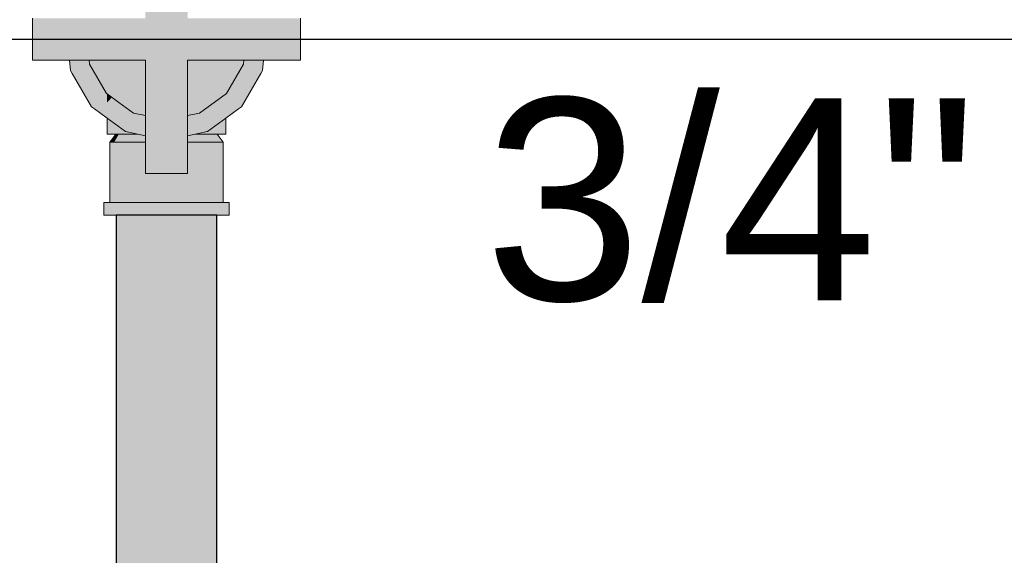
# Model space of a CAD drawing. Header units: millimetres. Extents: x -16331 to -10174, y -4135 to -3584.
# Tile 193 of 256: x -10304.462 to -10303.487, y -4012.921 to -4012.391. Entities that reach past the tile are written whole.
import ezdxf

# ---------------------------------------------------------------- set-up
doc = ezdxf.new("R2010")
doc.units = ezdxf.units.MM
for name, color, linetype in [('AF-Condutos', 4, 'Continuous'), ('DI-Eixos', 7, 'Continuous'), ('Textos', 7, 'Continuous')]:
    doc.layers.add(name, color=color, linetype=linetype)
doc.layers.add('AF-Registro', color=253, linetype='Continuous', lineweight=18)
doc.styles.add('Arial', font='arial.ttf', dxfattribs={"height": 100})

msp = doc.modelspace()

# ---------------------------------------------------------------- hatches: boundary and pattern name
at = {"layer": 'AF-Condutos', "linetype": 'Continuous'}
msp.add_hatch(color=151, dxfattribs=at).paths.add_polyline_path([(-10304.26887, -4019.68011), (-10304.2667, -4019.68011), (-10304.2667, -4012.58411), (-10304.26887, -4012.58411), (-10304.27927, -4012.58411), (-10304.29609, -4012.58411), (-10304.31643, -4012.58411), (-10304.33676, -4012.58411), (-10304.35358, -4012.58411), (-10304.36398, -4012.58411), (-10304.36615, -4012.58411), (-10304.36615, -4019.68011), (-10304.36398, -4019.68011), (-10304.35358, -4019.68011), (-10304.33676, -4019.68011), (-10304.31643, -4019.68011), (-10304.29609, -4019.68011), (-10304.27927, -4019.68011)])
at = {"layer": 'AF-Registro', "linetype": 'Continuous'}
for points in [[(-10304.31387, -4012.52917), (-10304.31643, -4012.54292), (-10304.29563, -4012.54292), (-10304.29563, -4012.51591), (-10304.29563, -4012.51211), (-10304.29563, -4012.50569), (-10304.30364, -4012.5074), (-10304.29563, -4012.50569), (-10304.29563, -4012.50411), (-10304.29563, -4012.49173), (-10304.30112, -4012.49572), (-10304.29563, -4012.49173), (-10304.29563, -4012.48569), (-10304.29563, -4012.43092), (-10304.30622, -4012.48795), (-10304.30868, -4012.50122), (-10304.30922, -4012.50411), (-10304.30776, -4012.50827), (-10304.30642, -4012.51211), (-10304.30317, -4012.52139), (-10304.30642, -4012.51211), (-10304.30776, -4012.50827), (-10304.30922, -4012.50411), (-10304.31008, -4012.50877), (-10304.31071, -4012.51211), (-10304.30538, -4012.523), (-10304.31071, -4012.51211), (-10304.31057, -4012.51136), (-10304.31052, -4012.51113), (-10304.31008, -4012.50877), (-10304.31294, -4012.50937), (-10304.31008, -4012.50877), (-10304.30922, -4012.50411), (-10304.31095, -4012.50287), (-10304.31267, -4012.50411), (-10304.31619, -4012.50667), (-10304.31708, -4012.50637), (-10304.31642, -4012.50684), (-10304.31485, -4012.50798), (-10304.31381, -4012.50956), (-10304.31485, -4012.50798), (-10304.31642, -4012.50684), (-10304.31742, -4012.50756), (-10304.31642, -4012.50684), (-10304.31708, -4012.50637), (-10304.31619, -4012.50667), (-10304.31267, -4012.50411), (-10304.31095, -4012.50287), (-10304.32018, -4012.50411), (-10304.31095, -4012.50287), (-10304.30922, -4012.50411), (-10304.30997, -4012.50215), (-10304.31441, -4012.49054), (-10304.31802, -4012.49045), (-10304.31032, -4012.50241), (-10304.31073, -4012.50271), (-10304.31032, -4012.50241), (-10304.31802, -4012.49045), (-10304.32283, -4012.49148), (-10304.31802, -4012.49045), (-10304.32664, -4012.48795), (-10304.32586, -4012.49212), (-10304.32059, -4012.50381), (-10304.32586, -4012.49212), (-10304.32417, -4012.50121), (-10304.32363, -4012.50411), (-10304.31771, -4012.50778), (-10304.31958, -4012.50914), (-10304.31457, -4012.50972), (-10304.31263, -4012.51092), (-10304.31457, -4012.50972), (-10304.31643, -4012.51012), (-10304.31727, -4012.51029), (-10304.31643, -4012.51012), (-10304.31457, -4012.50972), (-10304.31991, -4012.50938), (-10304.3201, -4012.50951), (-10304.31991, -4012.50938), (-10304.31457, -4012.50972), (-10304.31958, -4012.50914), (-10304.31771, -4012.50778), (-10304.32363, -4012.50411), (-10304.32277, -4012.50877), (-10304.32233, -4012.51113), (-10304.32229, -4012.51136), (-10304.32215, -4012.51211), (-10304.32277, -4012.50877), (-10304.33226, -4012.50675), (-10304.32277, -4012.50877), (-10304.32363, -4012.50411), (-10304.32417, -4012.50121), (-10304.32664, -4012.48795), (-10304.33102, -4012.48701), (-10304.32521, -4012.50045), (-10304.32763, -4012.4987), (-10304.32521, -4012.50045), (-10304.33102, -4012.48701), (-10304.32664, -4012.48795), (-10304.31802, -4012.49045), (-10304.31441, -4012.49054), (-10304.31643, -4012.49012), (-10304.31852, -4012.48967), (-10304.31643, -4012.49012), (-10304.31441, -4012.49054), (-10304.31502, -4012.48982), (-10304.31441, -4012.49054), (-10304.30997, -4012.50215), (-10304.30922, -4012.50411), (-10304.30868, -4012.50122), (-10304.30699, -4012.49212), (-10304.30622, -4012.48795), (-10304.30954, -4012.48865), (-10304.31472, -4012.48975), (-10304.30954, -4012.48865), (-10304.30622, -4012.48795), (-10304.30338, -4012.47266), (-10304.29563, -4012.43092), (-10304.23993, -4012.43092), (-10304.23808, -4012.43092), (-10304.22026, -4012.43092), (-10304.21549, -4012.43092), (-10304.21194, -4012.43092), (-10304.18363, -4012.43092), (-10304.18363, -4012.41035), (-10304.18363, -4012.41012), (-10304.20587, -4012.41425), (-10304.21876, -4012.41664), (-10304.21187, -4012.41536), (-10304.20718, -4012.41449), (-10304.20874, -4012.41276), (-10304.20985, -4012.41154), (-10304.2126, -4012.41311), (-10304.20985, -4012.41154), (-10304.21177, -4012.40941), (-10304.21365, -4012.40989), (-10304.21817, -4012.41105), (-10304.23117, -4012.41895), (-10304.23882, -4012.42037), (-10304.23839, -4012.41623), (-10304.23882, -4012.42037), (-10304.23127, -4012.41897), (-10304.23218, -4012.41618), (-10304.23264, -4012.41476), (-10304.23331, -4012.4127), (-10304.23264, -4012.41476), (-10304.23218, -4012.41618), (-10304.23127, -4012.41897), (-10304.22807, -4012.41359), (-10304.2237, -4012.40602), (-10304.23429, -4012.40969), (-10304.2237, -4012.40602), (-10304.22807, -4012.41359), (-10304.21741, -4012.40384), (-10304.22196, -4012.403), (-10304.23444, -4012.40922), (-10304.23783, -4012.41091), (-10304.23762, -4012.40894), (-10304.23783, -4012.41091), (-10304.23444, -4012.40922), (-10304.23487, -4012.40789), (-10304.23687, -4012.40175), (-10304.23487, -4012.40789), (-10304.23444, -4012.40922), (-10304.22196, -4012.403), (-10304.23671, -4012.40026), (-10304.23739, -4012.40013), (-10304.23726, -4012.40055), (-10304.23739, -4012.40013), (-10304.21741, -4012.40384), (-10304.22807, -4012.41359), (-10304.23127, -4012.41897), (-10304.23117, -4012.41895), (-10304.21817, -4012.41105), (-10304.21365, -4012.40989), (-10304.21177, -4012.40941), (-10304.21496, -4012.40586), (-10304.21579, -4012.40494), (-10304.21496, -4012.40586), (-10304.21177, -4012.40941), (-10304.20985, -4012.41154), (-10304.20874, -4012.41276), (-10304.20718, -4012.41449), (-10304.20587, -4012.41425), (-10304.18464, -4012.41031), (-10304.18504, -4012.40986), (-10304.20156, -4012.40679), (-10304.2155, -4012.4042), (-10304.21665, -4012.40399), (-10304.21695, -4012.40365), (-10304.21665, -4012.40399), (-10304.2155, -4012.4042), (-10304.18504, -4012.40986), (-10304.19764, -4012.39586), (-10304.19798, -4012.39549), (-10304.21584, -4012.40317), (-10304.21697, -4012.39966), (-10304.21735, -4012.40321), (-10304.2176, -4012.40293), (-10304.21735, -4012.40321), (-10304.21697, -4012.39966), (-10304.21584, -4012.40317), (-10304.19798, -4012.39549), (-10304.19764, -4012.39586), (-10304.18504, -4012.40986), (-10304.18464, -4012.41031), (-10304.18363, -4012.41012), (-10304.18363, -4012.38932), (-10304.20353, -4012.38932), (-10304.21589, -4012.38932), (-10304.22034, -4012.38932), (-10304.22985, -4012.38932), (-10304.22639, -4012.39316), (-10304.22985, -4012.38932), (-10304.24091, -4012.38932), (-10304.29563, -4012.38932), (-10304.29563, -4012.35563), (-10304.29563, -4012.33372), (-10304.31736, -4012.32404), (-10304.29563, -4012.33372), (-10304.29563, -4012.31611), (-10304.32579, -4012.30811), (-10304.32282, -4012.31611), (-10304.32037, -4012.3227), (-10304.30814, -4012.35563), (-10304.31925, -4012.32572), (-10304.32037, -4012.3227), (-10304.32282, -4012.31611), (-10304.32579, -4012.30811), (-10304.32618, -4012.30739), (-10304.32733, -4012.30527), (-10304.32618, -4012.30739), (-10304.32579, -4012.30811), (-10304.32608, -4012.30734), (-10304.32726, -4012.3052), (-10304.3324, -4012.29593), (-10304.32726, -4012.30519), (-10304.32608, -4012.30734), (-10304.32699, -4012.30489), (-10304.3299, -4012.29705), (-10304.33467, -4012.2842), (-10304.33723, -4012.27732), (-10304.33723, -4012.28703), (-10304.33232, -4012.29597), (-10304.33723, -4012.28703), (-10304.33723, -4012.29378), (-10304.32763, -4012.3056), (-10304.32943, -4012.3076), (-10304.32763, -4012.3056), (-10304.33723, -4012.29378), (-10304.33723, -4012.30811), (-10304.32989, -4012.30811), (-10304.32781, -4012.30811), (-10304.32989, -4012.30811), (-10304.33128, -4012.30966), (-10304.33156, -4012.30996), (-10304.33233, -4012.31083), (-10304.33156, -4012.30996), (-10304.33128, -4012.30966), (-10304.32989, -4012.30811), (-10304.33723, -4012.30811), (-10304.33723, -4012.31231), (-10304.33304, -4012.31044), (-10304.33723, -4012.31231), (-10304.33723, -4012.3152), (-10304.33723, -4012.31611), (-10304.33709, -4012.31611), (-10304.33654, -4012.3155), (-10304.33435, -4012.31307), (-10304.33662, -4012.31547), (-10304.33435, -4012.31307), (-10304.33654, -4012.3155), (-10304.33517, -4012.31611), (-10304.32642, -4012.32891), (-10304.32747, -4012.32937), (-10304.32924, -4012.33016), (-10304.31477, -4012.35563), (-10304.32924, -4012.33016), (-10304.32747, -4012.32937), (-10304.32642, -4012.32891), (-10304.33517, -4012.31611), (-10304.33723, -4012.31611), (-10304.33723, -4012.33372), (-10304.33723, -4012.35563), (-10304.33723, -4012.38932), (-10304.39547, -4012.40013), (-10304.39615, -4012.40026), (-10304.39599, -4012.40175), (-10304.39615, -4012.40026), (-10304.41089, -4012.403), (-10304.40752, -4012.40884), (-10304.4049, -4012.41337), (-10304.39738, -4012.40602), (-10304.4049, -4012.41337), (-10304.39783, -4012.40742), (-10304.39559, -4012.40553), (-10304.39783, -4012.40742), (-10304.4049, -4012.41337), (-10304.3991, -4012.41131), (-10304.4015, -4012.41869), (-10304.39513, -4012.4099), (-10304.4015, -4012.41869), (-10304.40156, -4012.41889), (-10304.39453, -4012.41566), (-10304.40156, -4012.41889), (-10304.40159, -4012.41897), (-10304.39403, -4012.42037), (-10304.40168, -4012.41895), (-10304.4015, -4012.41869), (-10304.3991, -4012.41131), (-10304.4049, -4012.41337), (-10304.40752, -4012.40884), (-10304.41089, -4012.403), (-10304.41544, -4012.40384), (-10304.41798, -4012.40613), (-10304.41544, -4012.40384), (-10304.39547, -4012.40013), (-10304.33723, -4012.38932), (-10304.39195, -4012.38932), (-10304.39439, -4012.39684), (-10304.39195, -4012.38932), (-10304.403, -4012.38932), (-10304.41588, -4012.39966), (-10304.41003, -4012.39714), (-10304.41183, -4012.39913), (-10304.41551, -4012.40321), (-10304.4162, -4012.40398), (-10304.4179, -4012.40587), (-10304.41879, -4012.40686), (-10304.42492, -4012.41367), (-10304.41999, -4012.4123), (-10304.41471, -4012.41084), (-10304.41999, -4012.4123), (-10304.42492, -4012.41367), (-10304.41879, -4012.40686), (-10304.4179, -4012.40587), (-10304.4162, -4012.40398), (-10304.41551, -4012.40321), (-10304.41183, -4012.39913), (-10304.41003, -4012.39714), (-10304.41588, -4012.39966), (-10304.403, -4012.38932), (-10304.41252, -4012.38932), (-10304.41697, -4012.38932), (-10304.42932, -4012.38932), (-10304.44641, -4012.4083), (-10304.44758, -4012.4096), (-10304.44641, -4012.4083), (-10304.42932, -4012.38932), (-10304.44923, -4012.38932), (-10304.44923, -4012.41012), (-10304.44781, -4012.40985), (-10304.41735, -4012.4042), (-10304.4313, -4012.40679), (-10304.44781, -4012.40985), (-10304.44923, -4012.41012), (-10304.44822, -4012.41031), (-10304.42699, -4012.41425), (-10304.42566, -4012.41449), (-10304.42098, -4012.41536), (-10304.4141, -4012.41664), (-10304.42699, -4012.41425), (-10304.44923, -4012.41012), (-10304.44923, -4012.41036), (-10304.4353, -4012.42048), (-10304.44923, -4012.41036), (-10304.44923, -4012.43092), (-10304.42093, -4012.43092), (-10304.41736, -4012.43092), (-10304.4126, -4012.43092), (-10304.39477, -4012.43092), (-10304.39292, -4012.43092), (-10304.33723, -4012.43092), (-10304.32126, -4012.47266), (-10304.33723, -4012.43092), (-10304.32948, -4012.47266), (-10304.33723, -4012.43092), (-10304.33723, -4012.47266), (-10304.33723, -4012.48569), (-10304.33723, -4012.49173), (-10304.33723, -4012.50411), (-10304.33627, -4012.5059), (-10304.33723, -4012.50411), (-10304.33723, -4012.50569), (-10304.33723, -4012.51211), (-10304.32687, -4012.52343), (-10304.33294, -4012.51211), (-10304.32687, -4012.52343), (-10304.33723, -4012.51211), (-10304.33723, -4012.51591), (-10304.3322, -4012.51956), (-10304.33723, -4012.51591), (-10304.33723, -4012.54292), (-10304.31643, -4012.54292), (-10304.31898, -4012.52916), (-10304.31837, -4012.53244), (-10304.31642, -4012.53102), (-10304.31837, -4012.53244), (-10304.31643, -4012.54292), (-10304.31448, -4012.53243), (-10304.31532, -4012.53022), (-10304.31448, -4012.53243)], [(-10304.40168, -4012.41895), (-10304.40156, -4012.41889), (-10304.4015, -4012.41869)], [(-10304.40168, -4012.41895), (-10304.40159, -4012.41897), (-10304.40156, -4012.41889)], [(-10304.40754, -4012.43092), (-10304.4126, -4012.43092), (-10304.41153, -4012.44102), (-10304.39251, -4012.43484), (-10304.39292, -4012.43092)], [(-10304.38045, -4012.43092), (-10304.39292, -4012.43092), (-10304.39251, -4012.43484), (-10304.37588, -4012.46365), (-10304.33953, -4012.43092)], [(-10304.33723, -4012.48569), (-10304.33723, -4012.47708), (-10304.33723, -4012.47266), (-10304.33723, -4012.45684), (-10304.33723, -4012.43092), (-10304.33752, -4012.43092), (-10304.34427, -4012.47266), (-10304.33752, -4012.43092), (-10304.33919, -4012.43092), (-10304.33948, -4012.43092), (-10304.37522, -4012.46383), (-10304.33948, -4012.43092), (-10304.33953, -4012.43092), (-10304.37522, -4012.46305), (-10304.37588, -4012.46365), (-10304.37522, -4012.46413), (-10304.36347, -4012.47266), (-10304.34897, -4012.4832)], [(-10304.29563, -4012.45684), (-10304.28389, -4012.4832), (-10304.25698, -4012.46365), (-10304.24034, -4012.43484), (-10304.23993, -4012.43092), (-10304.2524, -4012.43092), (-10304.29332, -4012.43092), (-10304.29563, -4012.43092)], [(-10304.22322, -4012.44377), (-10304.22132, -4012.44102), (-10304.22026, -4012.43092), (-10304.22033, -4012.43092), (-10304.22276, -4012.43092), (-10304.22302, -4012.43092), (-10304.22739, -4012.43092), (-10304.23774, -4012.43092), (-10304.22444, -4012.44001), (-10304.23774, -4012.43092), (-10304.23808, -4012.43092), (-10304.23993, -4012.43092), (-10304.24034, -4012.43484), (-10304.25698, -4012.46365), (-10304.22363, -4012.44248), (-10304.2424, -4012.45439), (-10304.25698, -4012.46365), (-10304.24455, -4012.47484), (-10304.24212, -4012.47703), (-10304.22311, -4012.44411), (-10304.22132, -4012.44102)], [(-10304.37588, -4012.46365), (-10304.39251, -4012.43484), (-10304.40843, -4012.44001), (-10304.41153, -4012.44102), (-10304.40976, -4012.4441), (-10304.39074, -4012.47703)], [(-10304.28389, -4012.4832), (-10304.28858, -4012.47266), (-10304.29563, -4012.45684), (-10304.29563, -4012.47266), (-10304.29563, -4012.4794), (-10304.29563, -4012.48569)], [(-10304.3571, -4012.50147), (-10304.35577, -4012.49848), (-10304.34897, -4012.4832), (-10304.35729, -4012.47715), (-10304.36347, -4012.47266), (-10304.37045, -4012.46759), (-10304.37241, -4012.46967), (-10304.37068, -4012.47266), (-10304.3682, -4012.47695), (-10304.36629, -4012.48026), (-10304.35714, -4012.4961), (-10304.36629, -4012.48026), (-10304.3682, -4012.47695), (-10304.37068, -4012.47266), (-10304.37241, -4012.46967), (-10304.37522, -4012.47266), (-10304.37522, -4012.48334), (-10304.37522, -4012.47266), (-10304.37522, -4012.46413), (-10304.37588, -4012.46365), (-10304.38589, -4012.47266), (-10304.3883, -4012.47483), (-10304.38795, -4012.47816), (-10304.3883, -4012.47483), (-10304.39074, -4012.47703), (-10304.38785, -4012.47913), (-10304.37522, -4012.48831)], [(-10304.37522, -4012.47266), (-10304.37241, -4012.46967), (-10304.37045, -4012.46759), (-10304.37522, -4012.46413), (-10304.37522, -4012.46479)], [(-10304.27575, -4012.50147), (-10304.2621, -4012.47252), (-10304.27575, -4012.50147), (-10304.25764, -4012.48831), (-10304.245, -4012.47912), (-10304.24212, -4012.47703), (-10304.24457, -4012.47509), (-10304.24212, -4012.47703), (-10304.24456, -4012.47499), (-10304.25764, -4012.46479), (-10304.25836, -4012.46605), (-10304.25764, -4012.46479), (-10304.24456, -4012.47499), (-10304.25738, -4012.46434), (-10304.25764, -4012.46413), (-10304.25841, -4012.46469), (-10304.28389, -4012.4832), (-10304.27709, -4012.49847)], [(-10304.24212, -4012.47703), (-10304.24455, -4012.47484), (-10304.25698, -4012.46365), (-10304.25764, -4012.46413), (-10304.24456, -4012.47499)], [(-10304.37522, -4012.50261), (-10304.37522, -4012.50411), (-10304.36643, -4012.50411), (-10304.35346, -4012.50411), (-10304.34466, -4012.50411), (-10304.35164, -4012.4976), (-10304.3571, -4012.50147), (-10304.35948, -4012.49974), (-10304.35998, -4012.49938), (-10304.36076, -4012.49881), (-10304.36083, -4012.49955), (-10304.36076, -4012.49881), (-10304.36185, -4012.49802), (-10304.36128, -4012.49965), (-10304.36093, -4012.50066), (-10304.36185, -4012.49802), (-10304.36343, -4012.50012), (-10304.3665, -4012.50076), (-10304.37057, -4012.50162), (-10304.3665, -4012.50076), (-10304.36347, -4012.50012), (-10304.36653, -4012.49947), (-10304.36343, -4012.50012), (-10304.36185, -4012.49802), (-10304.36269, -4012.49741), (-10304.36859, -4012.49313), (-10304.37522, -4012.48831), (-10304.37522, -4012.49762)], [(-10304.33723, -4012.49454), (-10304.33723, -4012.49074), (-10304.33723, -4012.48805), (-10304.33723, -4012.48569), (-10304.34897, -4012.4832), (-10304.35577, -4012.49848)], [(-10304.28819, -4012.50411), (-10304.27925, -4012.50221), (-10304.27575, -4012.50147), (-10304.27825, -4012.50049), (-10304.27575, -4012.50147), (-10304.2775, -4012.49918), (-10304.27821, -4012.49824), (-10304.27575, -4012.50147), (-10304.27708, -4012.49848), (-10304.28752, -4012.48584), (-10304.28759, -4012.48589), (-10304.29055, -4012.48804), (-10304.28759, -4012.48589), (-10304.28752, -4012.48584), (-10304.28883, -4012.48425), (-10304.29384, -4012.48532), (-10304.29563, -4012.48569), (-10304.29563, -4012.48847), (-10304.29258, -4012.48951), (-10304.29563, -4012.48847), (-10304.29563, -4012.49123), (-10304.29532, -4012.4915), (-10304.29076, -4012.49557), (-10304.29532, -4012.4915), (-10304.29563, -4012.49134), (-10304.29563, -4012.49173), (-10304.29563, -4012.49236), (-10304.29563, -4012.49405), (-10304.29563, -4012.49454), (-10304.29563, -4012.49583), (-10304.29563, -4012.50043), (-10304.29563, -4012.50411), (-10304.29563, -4012.50483), (-10304.29563, -4012.50569)], [(-10304.27708, -4012.49848), (-10304.28728, -4012.48567), (-10304.28847, -4012.48417), (-10304.28883, -4012.48425), (-10304.28752, -4012.48584)], [(-10304.27708, -4012.49848), (-10304.28389, -4012.4832), (-10304.28847, -4012.48417)], [(-10304.25764, -4012.48831), (-10304.26312, -4012.49229), (-10304.26843, -4012.49615), (-10304.271, -4012.49802), (-10304.27449, -4012.50055), (-10304.27575, -4012.50147), (-10304.26942, -4012.50012), (-10304.26505, -4012.4992), (-10304.26942, -4012.50012), (-10304.27575, -4012.50147), (-10304.28819, -4012.50411), (-10304.27939, -4012.50411), (-10304.26643, -4012.50411), (-10304.25764, -4012.50411), (-10304.25764, -4012.49762)], [(-10304.33723, -4012.50256), (-10304.33723, -4012.50113), (-10304.33723, -4012.49454), (-10304.35577, -4012.49848), (-10304.3571, -4012.50147)], [(-10304.29532, -4012.4915), (-10304.29563, -4012.49123), (-10304.29563, -4012.49134)], [(-10304.36833, -4012.51211), (-10304.36363, -4012.50411), (-10304.36643, -4012.50411), (-10304.37243, -4012.51211)], [(-10304.35911, -4012.50411), (-10304.36363, -4012.50411), (-10304.36833, -4012.51211), (-10304.36422, -4012.51211), (-10304.36013, -4012.51211), (-10304.35603, -4012.51211), (-10304.34613, -4012.51211), (-10304.33723, -4012.51211), (-10304.33723, -4012.51099), (-10304.33723, -4012.51092), (-10304.33723, -4012.50569), (-10304.34257, -4012.50456), (-10304.34308, -4012.50445), (-10304.34466, -4012.50411), (-10304.35178, -4012.50411), (-10304.35545, -4012.50411)], [(-10304.34466, -4012.50411), (-10304.33723, -4012.50569), (-10304.33723, -4012.50483), (-10304.33723, -4012.50411), (-10304.33723, -4012.50403), (-10304.33723, -4012.50302), (-10304.33723, -4012.50276), (-10304.33723, -4012.50258), (-10304.35393, -4012.50168), (-10304.3571, -4012.50147), (-10304.35362, -4012.50221)], [(-10304.26043, -4012.51211), (-10304.26643, -4012.50411), (-10304.27009, -4012.50411), (-10304.27375, -4012.50411), (-10304.27741, -4012.50411), (-10304.28107, -4012.50411), (-10304.28819, -4012.50411), (-10304.28978, -4012.50445), (-10304.29029, -4012.50456), (-10304.29563, -4012.50569), (-10304.29563, -4012.51092), (-10304.29563, -4012.51211), (-10304.28673, -4012.51211), (-10304.27683, -4012.51211), (-10304.27176, -4012.51211), (-10304.26669, -4012.51211)], [(-10304.37243, -4012.51211), (-10304.37243, -4012.57183), (-10304.3707, -4012.57183), (-10304.37052, -4012.57183), (-10304.36546, -4012.57183), (-10304.37052, -4012.51211)], [(-10304.36546, -4012.57183), (-10304.36493, -4012.57183), (-10304.35687, -4012.57183), (-10304.36493, -4012.51211), (-10304.37052, -4012.51211)], [(-10304.35687, -4012.57183), (-10304.35603, -4012.57183), (-10304.34553, -4012.57183), (-10304.35603, -4012.51211), (-10304.36493, -4012.51211)], [(-10304.34553, -4012.57183), (-10304.34443, -4012.57183), (-10304.34443, -4012.51211), (-10304.35603, -4012.51211)], [(-10304.34443, -4012.51211), (-10304.34443, -4012.54292), (-10304.34443, -4012.57183), (-10304.34314, -4012.57183), (-10304.34028, -4012.54292), (-10304.34377, -4012.54292), (-10304.34028, -4012.54292), (-10304.33723, -4012.51211)], [(-10304.34314, -4012.57183), (-10304.33723, -4012.57183), (-10304.33092, -4012.51211), (-10304.33723, -4012.54292), (-10304.33723, -4012.51211)], [(-10304.29563, -4012.5391), (-10304.29563, -4012.54292), (-10304.30127, -4012.54292), (-10304.30065, -4012.57183), (-10304.29563, -4012.54729), (-10304.29473, -4012.54292), (-10304.28843, -4012.51211), (-10304.29563, -4012.51211)], [(-10304.26793, -4012.51211), (-10304.27683, -4012.51211), (-10304.28843, -4012.51211), (-10304.30065, -4012.57183), (-10304.28843, -4012.57183), (-10304.28732, -4012.57183), (-10304.27683, -4012.57183), (-10304.27598, -4012.57183), (-10304.26793, -4012.57183)], [(-10304.26043, -4012.57183), (-10304.26043, -4012.51211), (-10304.26233, -4012.51211), (-10304.26793, -4012.51211), (-10304.26793, -4012.57183), (-10304.26287, -4012.57183), (-10304.26233, -4012.57183), (-10304.26061, -4012.57183)], [(-10304.33418, -4012.54292), (-10304.33723, -4012.57183), (-10304.33092, -4012.57183), (-10304.32954, -4012.57183), (-10304.31643, -4012.57183), (-10304.31505, -4012.57183), (-10304.30193, -4012.57183), (-10304.30065, -4012.57183), (-10304.30127, -4012.54292), (-10304.30193, -4012.54292), (-10304.3087, -4012.54292), (-10304.31571, -4012.54292), (-10304.31643, -4012.54292), (-10304.32319, -4012.54292), (-10304.33021, -4012.54292), (-10304.33092, -4012.54292)], [(-10304.37631, -4012.57183), (-10304.37843, -4012.57183), (-10304.37843, -4012.58411), (-10304.37631, -4012.58411)], [(-10304.37631, -4012.57811), (-10304.37631, -4012.58411), (-10304.37243, -4012.58411), (-10304.37012, -4012.58411), (-10304.36531, -4012.57811), (-10304.37012, -4012.57811), (-10304.3713, -4012.57811), (-10304.37243, -4012.57811), (-10304.3713, -4012.57811), (-10304.37243, -4012.5764), (-10304.37329, -4012.57811), (-10304.37442, -4012.57811), (-10304.37329, -4012.57811), (-10304.37243, -4012.5764), (-10304.3713, -4012.57811), (-10304.37012, -4012.57811), (-10304.36531, -4012.57811), (-10304.36027, -4012.57183), (-10304.37012, -4012.57183), (-10304.37243, -4012.57183), (-10304.37631, -4012.57183)], [(-10304.37012, -4012.58411), (-10304.36615, -4012.58411), (-10304.36328, -4012.57811), (-10304.36615, -4012.58411), (-10304.36027, -4012.58411), (-10304.36027, -4012.57811), (-10304.36027, -4012.57183), (-10304.36531, -4012.57811), (-10304.36615, -4012.57916)], [(-10304.36027, -4012.57811), (-10304.36027, -4012.58411), (-10304.34743, -4012.58411), (-10304.34013, -4012.57811), (-10304.34743, -4012.57811), (-10304.354, -4012.57811), (-10304.34743, -4012.57811), (-10304.34013, -4012.57811), (-10304.33248, -4012.57183), (-10304.34743, -4012.57183), (-10304.36027, -4012.57183)], [(-10304.27259, -4012.57183), (-10304.28543, -4012.57183), (-10304.30038, -4012.57183), (-10304.31643, -4012.57183), (-10304.33248, -4012.57183), (-10304.34013, -4012.57811), (-10304.33248, -4012.57811), (-10304.32426, -4012.57811), (-10304.31643, -4012.57811), (-10304.30859, -4012.57811), (-10304.30038, -4012.57811), (-10304.29308, -4012.57811), (-10304.28543, -4012.57811), (-10304.29308, -4012.57811), (-10304.30038, -4012.57811), (-10304.30859, -4012.57811), (-10304.31643, -4012.57811), (-10304.32426, -4012.57811), (-10304.33248, -4012.57811), (-10304.34013, -4012.57811), (-10304.34743, -4012.58411), (-10304.33248, -4012.58411), (-10304.31643, -4012.58411), (-10304.30038, -4012.58411), (-10304.28543, -4012.58411), (-10304.27916, -4012.57811), (-10304.28543, -4012.58411), (-10304.27259, -4012.58411), (-10304.27259, -4012.57811)], [(-10304.25971, -4012.57811), (-10304.25654, -4012.57183), (-10304.26043, -4012.57183), (-10304.26274, -4012.57183), (-10304.2667, -4012.57677), (-10304.26778, -4012.57811), (-10304.2667, -4012.57811), (-10304.26476, -4012.57811), (-10304.26274, -4012.57811), (-10304.26161, -4012.57811), (-10304.26043, -4012.57811), (-10304.26161, -4012.57811), (-10304.26274, -4012.57811), (-10304.26476, -4012.57811), (-10304.2667, -4012.57811), (-10304.26778, -4012.57811), (-10304.26274, -4012.57183), (-10304.27259, -4012.57183), (-10304.27259, -4012.57811), (-10304.27259, -4012.58411), (-10304.2667, -4012.58411), (-10304.26274, -4012.58411), (-10304.26043, -4012.57953)], [(-10304.25443, -4012.57183), (-10304.25654, -4012.57183), (-10304.26274, -4012.58411), (-10304.25654, -4012.58411), (-10304.25443, -4012.58411)]]:
    msp.add_hatch(color=254, dxfattribs=at).paths.add_polyline_path(points)

# ---------------------------------------------------------------- linework, layer by layer
at = {"layer": 'AF-Condutos'}
for p, q in [((-10304.36398, -4012.58411), (-10304.36615, -4012.58411)), ((-10304.36615, -4012.58411), (-10304.36615, -4019.68011)), ((-10304.35358, -4012.58411), (-10304.36398, -4012.58411)), ((-10304.33676, -4012.58411), (-10304.35358, -4012.58411)), ((-10304.31643, -4012.58411), (-10304.33676, -4012.58411)), ((-10304.29609, -4012.58411), (-10304.31643, -4012.58411)), ((-10304.27927, -4012.58411), (-10304.29609, -4012.58411)), ((-10304.26887, -4012.58411), (-10304.27927, -4012.58411)), ((-10304.2667, -4012.58411), (-10304.26887, -4012.58411)), ((-10304.2667, -4019.68011), (-10304.2667, -4012.58411))]:
    msp.add_line(p, q, dxfattribs=at)
at = {"layer": 'AF-Registro'}
for p, q in [((-10304.44923, -4012.38932), (-10304.44923, -4012.41012)), ((-10304.18363, -4012.41012), (-10304.18363, -4012.38932)), ((-10304.44923, -4012.41012), (-10304.44923, -4012.41036)), ((-10304.44923, -4012.41036), (-10304.44923, -4012.43092)), ((-10304.18363, -4012.41035), (-10304.18363, -4012.41012)), ((-10304.18363, -4012.43092), (-10304.18363, -4012.41035)), ((-10304.44923, -4012.43092), (-10304.42093, -4012.43092)), ((-10304.42093, -4012.43092), (-10304.41736, -4012.43092)), ((-10304.41736, -4012.43092), (-10304.4126, -4012.43092)), ((-10304.4126, -4012.43092), (-10304.39477, -4012.43092)), ((-10304.4126, -4012.43092), (-10304.41153, -4012.44102)), ((-10304.39477, -4012.43092), (-10304.39292, -4012.43092)), ((-10304.39292, -4012.43092), (-10304.33723, -4012.43092)), ((-10304.39292, -4012.43092), (-10304.39251, -4012.43484)), ((-10304.33723, -4012.43092), (-10304.33723, -4012.47266)), ((-10304.29563, -4012.43092), (-10304.23993, -4012.43092)), ((-10304.29563, -4012.48569), (-10304.29563, -4012.43092)), ((-10304.24034, -4012.43484), (-10304.23993, -4012.43092)), ((-10304.23993, -4012.43092), (-10304.23808, -4012.43092)), ((-10304.23808, -4012.43092), (-10304.22026, -4012.43092)), ((-10304.22132, -4012.44102), (-10304.22026, -4012.43092)), ((-10304.22026, -4012.43092), (-10304.21549, -4012.43092)), ((-10304.21549, -4012.43092), (-10304.21194, -4012.43092)), ((-10304.21194, -4012.43092), (-10304.18363, -4012.43092)), ((-10304.41153, -4012.44102), (-10304.40976, -4012.4441)), ((-10304.39251, -4012.43484), (-10304.37588, -4012.46365)), ((-10304.25698, -4012.46365), (-10304.24034, -4012.43484)), ((-10304.22311, -4012.44411), (-10304.22132, -4012.44102)), ((-10304.40976, -4012.4441), (-10304.39074, -4012.47703)), ((-10304.24212, -4012.47703), (-10304.22311, -4012.44411)), ((-10304.37588, -4012.46365), (-10304.37522, -4012.46413)), ((-10304.37522, -4012.46413), (-10304.36347, -4012.47266)), ((-10304.28389, -4012.4832), (-10304.25698, -4012.46365)), ((-10304.39074, -4012.47703), (-10304.38785, -4012.47913)), ((-10304.38785, -4012.47913), (-10304.37522, -4012.48831)), ((-10304.36347, -4012.47266), (-10304.34897, -4012.4832)), ((-10304.33723, -4012.47266), (-10304.33723, -4012.48569)), ((-10304.25764, -4012.48831), (-10304.245, -4012.47912)), ((-10304.245, -4012.47912), (-10304.24212, -4012.47703)), ((-10304.37522, -4012.48831), (-10304.3571, -4012.50147)), ((-10304.37522, -4012.48831), (-10304.37522, -4012.49762)), ((-10304.34897, -4012.4832), (-10304.33723, -4012.48569)), ((-10304.33723, -4012.48569), (-10304.33723, -4012.49173)), ((-10304.29563, -4012.48569), (-10304.28389, -4012.4832)), ((-10304.29563, -4012.49173), (-10304.29563, -4012.48569)), ((-10304.27575, -4012.50147), (-10304.25764, -4012.48831)), ((-10304.25764, -4012.49762), (-10304.25764, -4012.48831)), ((-10304.37522, -4012.49762), (-10304.37522, -4012.50261)), ((-10304.33723, -4012.49173), (-10304.33723, -4012.50411)), ((-10304.29563, -4012.50411), (-10304.29563, -4012.49173)), ((-10304.25764, -4012.50411), (-10304.25764, -4012.49762)), ((-10304.37522, -4012.50261), (-10304.37522, -4012.50411)), ((-10304.37522, -4012.50411), (-10304.36643, -4012.50411)), ((-10304.36643, -4012.50411), (-10304.37243, -4012.51211)), ((-10304.36643, -4012.50411), (-10304.35346, -4012.50411)), ((-10304.36363, -4012.50411), (-10304.36643, -4012.50411)), ((-10304.35911, -4012.50411), (-10304.36363, -4012.50411)), ((-10304.35545, -4012.50411), (-10304.35911, -4012.50411)), ((-10304.3571, -4012.50147), (-10304.35362, -4012.50221)), ((-10304.35178, -4012.50411), (-10304.35545, -4012.50411)), ((-10304.35362, -4012.50221), (-10304.34466, -4012.50411)), ((-10304.35346, -4012.50411), (-10304.34466, -4012.50411)), ((-10304.34466, -4012.50411), (-10304.35178, -4012.50411)), ((-10304.34466, -4012.50411), (-10304.33723, -4012.50569)), ((-10304.33723, -4012.50411), (-10304.33723, -4012.50569)), ((-10304.33723, -4012.50569), (-10304.33723, -4012.51211)), ((-10304.29563, -4012.50569), (-10304.29563, -4012.50411)), ((-10304.29563, -4012.50569), (-10304.28819, -4012.50411)), ((-10304.29563, -4012.51211), (-10304.29563, -4012.50569)), ((-10304.28819, -4012.50411), (-10304.27925, -4012.50221)), ((-10304.28819, -4012.50411), (-10304.27939, -4012.50411)), ((-10304.28107, -4012.50411), (-10304.28819, -4012.50411)), ((-10304.27741, -4012.50411), (-10304.28107, -4012.50411)), ((-10304.27939, -4012.50411), (-10304.26643, -4012.50411)), ((-10304.27925, -4012.50221), (-10304.27575, -4012.50147)), ((-10304.27375, -4012.50411), (-10304.27741, -4012.50411)), ((-10304.27009, -4012.50411), (-10304.27375, -4012.50411)), ((-10304.26643, -4012.50411), (-10304.27009, -4012.50411)), ((-10304.26643, -4012.50411), (-10304.25764, -4012.50411)), ((-10304.26043, -4012.51211), (-10304.26643, -4012.50411)), ((-10304.37052, -4012.51211), (-10304.37243, -4012.51211)), ((-10304.37243, -4012.51211), (-10304.37243, -4012.57183)), ((-10304.37243, -4012.51211), (-10304.36833, -4012.51211)), ((-10304.36493, -4012.51211), (-10304.37052, -4012.51211)), ((-10304.36833, -4012.51211), (-10304.36422, -4012.51211)), ((-10304.35603, -4012.51211), (-10304.36493, -4012.51211)), ((-10304.36422, -4012.51211), (-10304.36013, -4012.51211)), ((-10304.36013, -4012.51211), (-10304.35603, -4012.51211)), ((-10304.34443, -4012.51211), (-10304.35603, -4012.51211)), ((-10304.35603, -4012.51211), (-10304.34613, -4012.51211)), ((-10304.34613, -4012.51211), (-10304.33723, -4012.51211)), ((-10304.33723, -4012.51211), (-10304.34443, -4012.51211)), ((-10304.33723, -4012.51211), (-10304.33723, -4012.51591)), ((-10304.33723, -4012.51591), (-10304.33723, -4012.54292)), ((-10304.29563, -4012.51591), (-10304.29563, -4012.51211)), ((-10304.28843, -4012.51211), (-10304.29563, -4012.51211)), ((-10304.29563, -4012.51211), (-10304.28673, -4012.51211)), ((-10304.29563, -4012.54292), (-10304.29563, -4012.51591)), ((-10304.27683, -4012.51211), (-10304.28843, -4012.51211)), ((-10304.28673, -4012.51211), (-10304.27683, -4012.51211)), ((-10304.26793, -4012.51211), (-10304.27683, -4012.51211)), ((-10304.27683, -4012.51211), (-10304.27176, -4012.51211)), ((-10304.27176, -4012.51211), (-10304.26669, -4012.51211)), ((-10304.26233, -4012.51211), (-10304.26793, -4012.51211)), ((-10304.26669, -4012.51211), (-10304.26043, -4012.51211)), ((-10304.26043, -4012.51211), (-10304.26233, -4012.51211)), ((-10304.26043, -4012.57183), (-10304.26043, -4012.51211)), ((-10304.33723, -4012.54292), (-10304.31643, -4012.54292)), ((-10304.31643, -4012.54292), (-10304.29563, -4012.54292)), ((-10304.37843, -4012.57183), (-10304.37843, -4012.58411)), ((-10304.37631, -4012.57183), (-10304.37843, -4012.57183)), ((-10304.37243, -4012.57183), (-10304.37631, -4012.57183)), ((-10304.37012, -4012.57183), (-10304.37243, -4012.57183)), ((-10304.36027, -4012.57183), (-10304.37012, -4012.57183)), ((-10304.34743, -4012.57183), (-10304.36027, -4012.57183)), ((-10304.33248, -4012.57183), (-10304.34743, -4012.57183)), ((-10304.31643, -4012.57183), (-10304.33248, -4012.57183)), ((-10304.30038, -4012.57183), (-10304.31643, -4012.57183)), ((-10304.28543, -4012.57183), (-10304.30038, -4012.57183)), ((-10304.27259, -4012.57183), (-10304.28543, -4012.57183)), ((-10304.26274, -4012.57183), (-10304.27259, -4012.57183)), ((-10304.26043, -4012.57183), (-10304.26274, -4012.57183)), ((-10304.25654, -4012.57183), (-10304.26043, -4012.57183)), ((-10304.25443, -4012.57183), (-10304.25654, -4012.57183)), ((-10304.25443, -4012.58411), (-10304.25443, -4012.57183)), ((-10304.37843, -4012.58411), (-10304.37631, -4012.58411)), ((-10304.37631, -4012.58411), (-10304.37243, -4012.58411)), ((-10304.37243, -4012.58411), (-10304.37012, -4012.58411)), ((-10304.37012, -4012.58411), (-10304.36615, -4012.58411)), ((-10304.36615, -4012.58411), (-10304.36027, -4012.58411)), ((-10304.36027, -4012.58411), (-10304.34743, -4012.58411)), ((-10304.34743, -4012.58411), (-10304.33248, -4012.58411)), ((-10304.33248, -4012.58411), (-10304.31643, -4012.58411)), ((-10304.31643, -4012.58411), (-10304.30038, -4012.58411)), ((-10304.30038, -4012.58411), (-10304.28543, -4012.58411)), ((-10304.28543, -4012.58411), (-10304.27259, -4012.58411)), ((-10304.27259, -4012.58411), (-10304.2667, -4012.58411)), ((-10304.2667, -4012.58411), (-10304.26274, -4012.58411)), ((-10304.26274, -4012.58411), (-10304.25654, -4012.58411)), ((-10304.25654, -4012.58411), (-10304.25443, -4012.58411))]:
    msp.add_line(p, q, dxfattribs=at)
at = {"layer": 'DI-Eixos'}
msp.add_line((-10313.8084, -4012.41), (-10293.45395, -4012.41), dxfattribs=at)

# ---------------------------------------------------------------- texts
at = {"layer": 'Textos', "insert": (-10304.0016, -4012.6713), "char_height": 0.2, "width": 0.975, "attachment_point": 7, "line_spacing_factor": 0.6, "style": 'Arial'}
msp.add_mtext('3/4"', dxfattribs=at)

doc.saveas('drawing.dxf')
